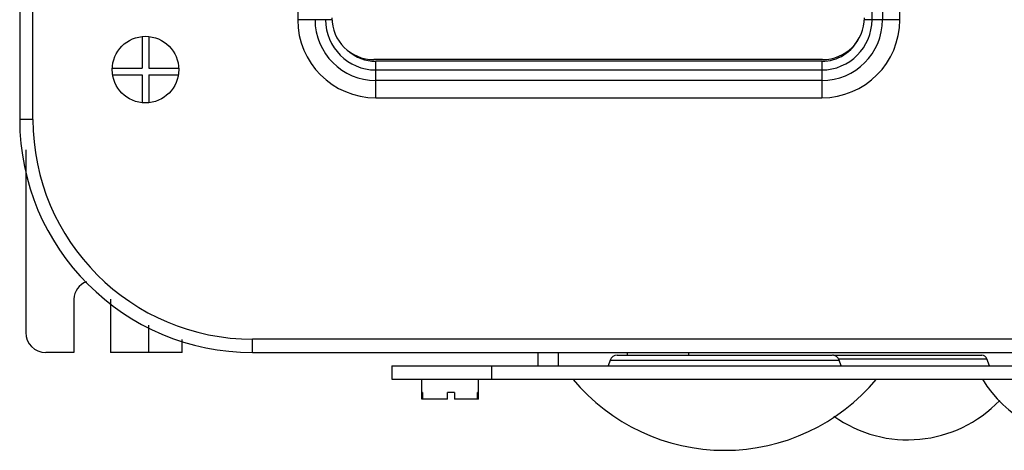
# Model space of a CAD drawing. Header units: millimetres. Extents: x 64 to 385, y 44 to 571.
# Tile 1 of 6: x 64 to 212, y 44 to 109. Entities that reach past the tile are written whole.
import ezdxf

# ---------------------------------------------------------------- set-up
doc = ezdxf.new("R2010")
doc.units = ezdxf.units.MM
doc.header["$LTSCALE"] = 40.359584
doc.layers.get('0').update_dxf_attribs({"linetype": 'CONTINUOUS'})

msp = doc.modelspace()

# ---------------------------------------------------------------- linework, layer by layer
at = {"color": 7, "linetype": 'Continuous'}
for p, q in [((64.12, 536.03), (64.12, 94.03)), ((66.12, 94.03), (66.12, 536.03)), ((105.89, 216.03), (105.89, 109.03)), ((192.17, 109.03), (192.17, 216.03)), ((193.76, 216.03), (193.76, 109.03)), ((196.35, 109.03), (196.35, 216.03)), ((111.02, 109.03), (105.89, 109.03)), ((196.35, 109.03), (191.02, 109.03)), ((82.52, 106.51), (82.52, 101.74)), ((83.52, 106.51), (83.52, 101.74)), ((184.72, 103.03), (117.32, 103.03)), ((184.62, 102.78), (117.62, 102.78)), ((117.62, 97.3), (117.62, 102.78)), ((184.62, 102.78), (184.62, 97.3)), ((78.03, 101.74), (82.52, 101.74)), ((78.08, 100.74), (82.52, 100.74)), ((82.52, 100.74), (82.52, 96.56)), ((83.52, 101.74), (88.02, 101.74)), ((83.52, 100.74), (87.96, 100.74)), ((83.52, 100.74), (83.52, 96.56)), ((117.62, 101.48), (184.62, 101.48)), ((184.62, 99.9), (117.62, 99.9)), ((117.62, 97.3), (184.62, 97.3)), ((66.12, 94.03), (64.12, 94.03)), ((65.03, 89.46), (65.03, 62.03)), ((72.28, 67.03), (72.28, 59.03)), ((77.78, 67.03), (77.78, 59.03)), ((83.53, 59.03), (83.53, 63.16)), ((88.53, 59.03), (88.53, 60.97)), ((349.12, 61.03), (99.12, 61.03)), ((99.12, 59.03), (99.12, 61.03)), ((72.28, 59.03), (68.03, 59.03)), ((88.53, 59.03), (77.78, 59.03)), ((99.12, 59.03), (350.03, 59.03)), ((142.03, 57.03), (142.03, 59.03)), ((145.03, 59.03), (145.03, 57.03)), ((152.81, 57.86), (152.52, 57.05)), ((152.81, 57.86), (187.25, 57.86)), ((153.88, 58.61), (186.18, 58.61)), ((155.41, 59.03), (155.41, 58.61)), ((164.65, 58.61), (164.65, 59.03)), ((186.39, 58.61), (208.67, 58.61)), ((187.1, 58.08), (209.44, 58.08)), ((187.54, 57.05), (187.25, 57.86)), ((209.82, 57.03), (209.44, 58.08)), ((120.03, 57.03), (330.03, 57.03)), ((120.03, 57.03), (120.03, 55.03)), ((135.03, 55.03), (135.03, 57.03)), ((120.03, 55.03), (330.03, 55.03)), ((124.53, 52.03), (124.53, 55.03)), ((133.03, 52.03), (133.03, 55.03)), ((124.65, 53.03), (124.53, 53.03)), ((128.39, 52.03), (124.53, 52.03)), ((124.65, 53.03), (124.65, 52.03)), ((129.44, 53.03), (128.39, 53.03)), ((128.39, 52.03), (128.39, 53.03)), ((129.44, 53.03), (129.44, 52.03)), ((133.03, 52.03), (129.44, 52.03)), ((133.03, 53.03), (132.91, 53.03)), ((132.91, 52.03), (132.91, 53.03))]:
    msp.add_line(p, q, dxfattribs=at)
msp.add_circle((83.02, 101.53), 5, dxfattribs=at)
for centre, radius, start, end in [((117.62, 109.03), 11.73, 180, 270), ((117.62, 109.03), 9.13, 180, 270), ((117.62, 109.03), 7.55, 180, 270), ((117.32, 109.33), 6.3, 180, 270), ((184.62, 109.03), 11.73, 270, 360), ((184.62, 109.03), 9.13, 270, 360), ((184.62, 109.03), 7.55, 270, 360), ((184.72, 109.33), 6.3, 270, 360), ((184.62, 109.03), 6.25, 270, 334.1994), ((117.62, 109.03), 6.25, 228.3129, 270), ((99.12, 94.03), 35, 180, 270), ((99.12, 94.03), 33, 180, 270), ((75.03, 67.03), 2.75, 108.1138, 180), ((68.03, 62.03), 3, 180, 270), ((153.88, 57.47), 1.14, 90, 160), ((186.18, 57.47), 1.14, 20, 90), ((186.39, 57.8), 0.813, 90, 97.1709), ((208.67, 57.8), 0.813, 20, 90), ((170.03, 74), 29.67, 219.7506, 320.2494), ((225.03, 64.99), 19.08, 211.4756, 328.5244), ((197.53, 64.99), 19.08, 234.4136, 316.4158)]:
    msp.add_arc(centre, radius, start, end, dxfattribs=at)

doc.saveas('drawing.dxf')
